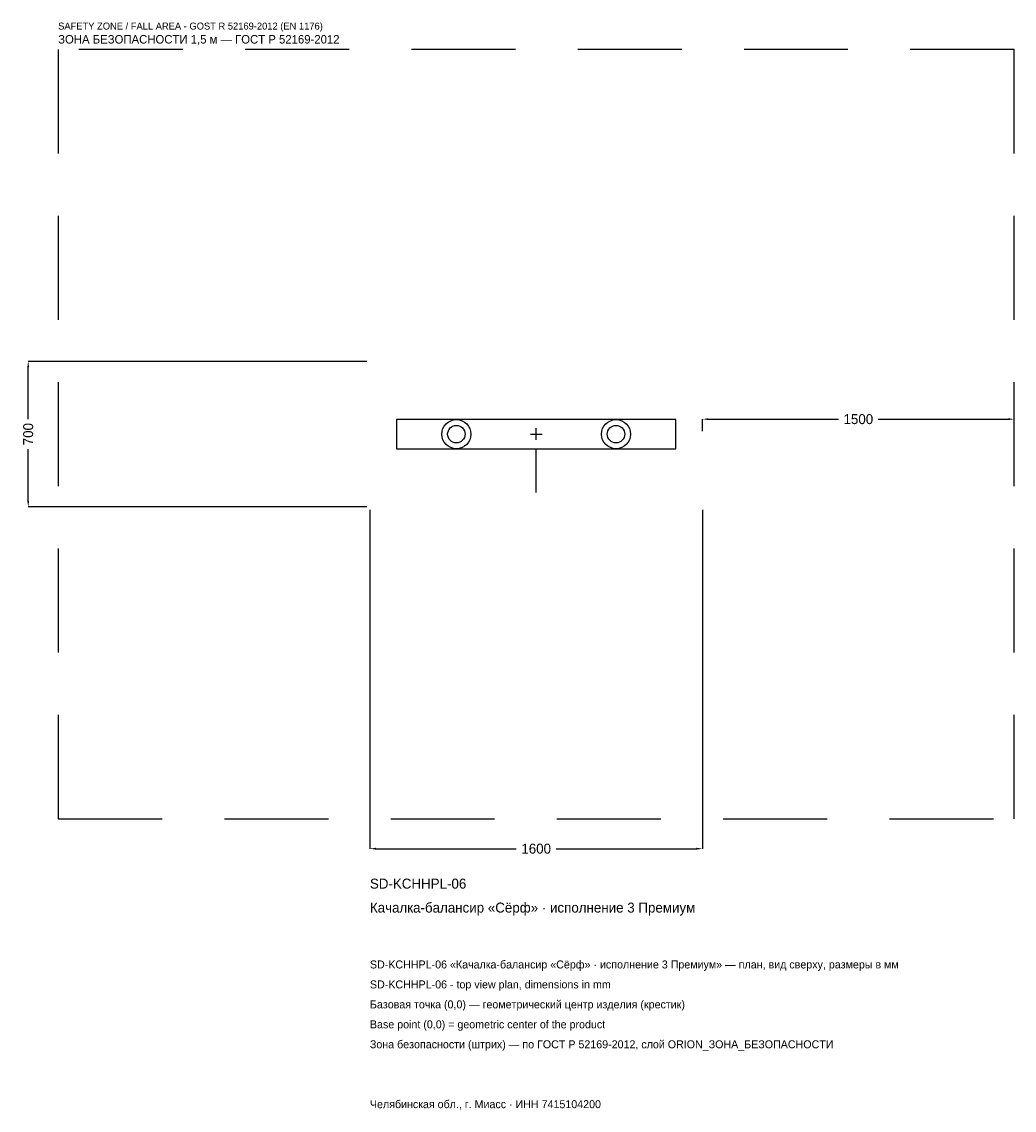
# Model space of a CAD drawing. Header units: metres. Extents: x -2475 to 2300, y -3252 to 1983.
import ezdxf

# ---------------------------------------------------------------- set-up
doc = ezdxf.new("R2010")
doc.units = ezdxf.units.M
doc.linetypes.add('DASHED', pattern=[800, 500, -300])
for name, color, linetype in [('ORION_ДАННЫЕ', 3, 'Continuous'), ('ORION_ЗОНА_БЕЗОПАСНОСТИ', 1, 'Continuous'), ('ORION_КОНТУР', 7, 'Continuous'), ('ORION_РАЗМЕРЫ', 8, 'Continuous')]:
    doc.layers.add(name, color=color, linetype=linetype)
doc.dimstyles.new('ORION', dxfattribs={"dimtxt": 48, "dimasz": 28.8, "dimexe": 1.25, "dimexo": 14.4, "dimtad": 1, "dimdec": 0, "dimcen": 2.5, "dimazin": 3, "dimtfac": 1, "dimtmove": 0, "dimatfit": 3, "dimarcsym": 0})

# ---------------------------------------------------------------- blocks, each defined once
blk = doc.blocks.new('_CLOSEDFILLED')
at = {"color": 0, "linetype": 'BYBLOCK'}
blk.add_solid([(-1, 0.16), (0, 0), (-1, -0.16)], dxfattribs=at)
blk = doc.blocks.new('*D1')
for p, q in [((-800, -364.4), (-800, -1994)), ((800, -364.4), (800, -1994)), ((-771.2, -1994), (-96, -1994)), ((96, -1994), (771.2, -1994))]:
    blk.add_line(p, q)
at = {"layer": 'Defpoints'}
for p in [(-800, -350), (800, -350), (-800, -1994)]:
    blk.add_point(p, dxfattribs=at)
at = {"layer": 'ORION_РАЗМЕРЫ', "xscale": 28.799999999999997, "yscale": 28.799999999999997, "rotation": 180}
blk.add_blockref('_CLOSEDFILLED', (-800, -1994), dxfattribs=at)
at = {"layer": 'ORION_РАЗМЕРЫ', "xscale": 28.799999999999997, "yscale": 28.799999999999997}
blk.add_blockref('_CLOSEDFILLED', (800, -1994), dxfattribs=at)
at = {"layer": 'ORION_РАЗМЕРЫ', "insert": (0, -1994), "char_height": 48, "attachment_point": 5}
blk.add_mtext('1600', dxfattribs=at)
blk = doc.blocks.new('*D2')
for p, q in [((-814.4, 350), (-2444, 350)), ((-2444, 72), (-2444, 321.2)), ((-2444, -321.2), (-2444, -72)), ((-814.4, -350), (-2444, -350))]:
    blk.add_line(p, q)
at = {"layer": 'Defpoints'}
for p in [(-800, 350), (-2444, -350), (-800, -350)]:
    blk.add_point(p, dxfattribs=at)
at = {"layer": 'ORION_РАЗМЕРЫ', "xscale": 28.799999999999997, "yscale": 28.799999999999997}
for p, rotation in [((-2444, 350), 90), ((-2444, -350), 270)]:
    blk.add_blockref('_CLOSEDFILLED', p, dxfattribs=dict(at, rotation=rotation))
at = {"layer": 'ORION_РАЗМЕРЫ', "insert": (-2444, 0), "char_height": 48, "attachment_point": 5, "rotation": 90}
blk.add_mtext('700', dxfattribs=at)
blk = doc.blocks.new('*D3')
for p, q in [((800, 14.4), (800, 72)), ((828.8, 72), (1454, 72)), ((1646, 72), (2271.2, 72)), ((2300, 14.4), (2300, 72))]:
    blk.add_line(p, q)
at = {"layer": 'Defpoints'}
for p in [(800, 72), (800, 0), (2300, 0)]:
    blk.add_point(p, dxfattribs=at)
at = {"layer": 'ORION_РАЗМЕРЫ', "xscale": 28.799999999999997, "yscale": 28.799999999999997, "rotation": 180}
blk.add_blockref('_CLOSEDFILLED', (800, 72), dxfattribs=at)
at = {"layer": 'ORION_РАЗМЕРЫ', "xscale": 28.799999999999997, "yscale": 28.799999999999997}
blk.add_blockref('_CLOSEDFILLED', (2300, 72), dxfattribs=at)
at = {"layer": 'ORION_РАЗМЕРЫ', "insert": (1550, 72), "char_height": 48, "attachment_point": 5}
blk.add_mtext('1500', dxfattribs=at)
blk = doc.blocks.new('ОРИОН SD-KCHHPL-06 Качалка-балансир Сёрф · исполнение 3 Премиум')
at = {"layer": 'ORION_ЗОНА_БЕЗОПАСНОСТИ', "linetype": 'DASHED'}
blk.add_lwpolyline([(-2300, -1850), (2300, -1850), (2300, 1850), (-2300, 1850)], close=True, dxfattribs=at)
at = {"layer": 'ORION_КОНТУР'}
blk.add_line((0, -280), (0, -70), dxfattribs=at)
blk.add_lwpolyline([(-672, -70), (672, -70), (672, 70), (-672, 70)], close=True, dxfattribs=at)
for centre, radius in [((-384, 0), 70), ((384, 0), 70), ((-384, 0), 42), ((384, 0), 42)]:
    blk.add_circle(centre, radius, dxfattribs=at)
at = {"layer": 'ORION_РАЗМЕРЫ'}
for p, q in [((-28, 0), (28, 0)), ((0, -28), (0, 28))]:
    blk.add_line(p, q, dxfattribs=at)
at = {"layer": 'ORION_ДАННЫЕ'}
for tag, p in [('АРТИКУЛ', (-800, -2186)), ('НАИМЕНОВАНИЕ', (-800, -2301.2))]:
    blk.add_attdef(tag, p, '', height=48, dxfattribs=at)
at = {"layer": 'ORION_ДАННЫЕ', "flags": 1}
for tag, p in [('ПРОИЗВОДИТЕЛЬ', (-800, -2416.4)), ('ТЕЛЕФОН', (-800, -2531.6)), ('САЙТ', (-800, -2762)), ('АДРЕС', (-800, -2877.2)), ('РЕКВИЗИТЫ', (-800, -2992.4)), ('ГАБАРИТЫ', (-800, -3107.6)), ('ЗОНА_БЕЗОПАСНОСТИ', (-800, -3222.8))]:
    blk.add_attdef(tag, p, '', height=48, dxfattribs=at)
at = {"layer": 'ORION_ЗОНА_БЕЗОПАСНОСТИ', "color": 1}
for s, height, p in [('SAFETY ZONE / FALL AREA - GOST R 52169-2012 (EN 1176)', 33.6, (-2300, 1946)), ('ЗОНА БЕЗОПАСНОСТИ 1,5 м — ГОСТ Р 52169-2012', 40.8, (-2300, 1878.8))]:
    blk.add_text(s, height=height, dxfattribs=at).set_placement(p)
at = {"layer": 'ORION_РАЗМЕРЫ'}
dim = blk.add_linear_dim(base=(-2444, -350), p1=(-800, -350), p2=(-800, 350), angle=90, dimstyle='ORION', dxfattribs=at)
dim.commit()
dim.dimension.update_dxf_attribs({"geometry": '*D2', "text_midpoint": (-2444, 0)})
for base, p1, p2, picture, middle in [((800, 72), (800, 0), (2300, 0), '*D3', (1550, 72)), ((-800, -1994), (-800, -350), (800, -350), '*D1', (0, -1994))]:
    dim = blk.add_linear_dim(base=base, p1=p1, p2=p2, dimstyle='ORION', dxfattribs=at)
    dim.commit()
    dim.dimension.update_dxf_attribs({"geometry": picture, "text_midpoint": middle})

msp = doc.modelspace()

# ---------------------------------------------------------------- block references
msp.add_blockref('ОРИОН SD-KCHHPL-06 Качалка-балансир Сёрф · исполнение 3 Премиум', (0, 0)).add_auto_attribs({'АРТИКУЛ': 'SD-KCHHPL-06', 'НАИМЕНОВАНИЕ': 'Качалка-балансир «Сёрф» · исполнение 3 Премиум'})

# ---------------------------------------------------------------- texts
at = {"layer": 'ORION_ДАННЫЕ', "color": 3}
for s, p in [('SD-KCHHPL-06 «Качалка-балансир «Сёрф» · исполнение 3 Премиум» — план, вид сверху, размеры в мм', (-800, -2570)), ('SD-KCHHPL-06 - top view plan, dimensions in mm', (-800, -2666)), ('Челябинская обл., г. Миасс · ИНН 7415104200', (-800, -3242))]:
    msp.add_text(s, height=38.4, dxfattribs=at).set_placement(p)
at = {"layer": 'ORION_ДАННЫЕ', "color": 7}
for s, p in [('Базовая точка (0,0) — геометрический центр изделия (крестик)', (-800, -2762)), ('Base point (0,0) = geometric center of the product', (-800, -2858))]:
    msp.add_text(s, height=38.4, dxfattribs=at).set_placement(p)
at = {"layer": 'ORION_ДАННЫЕ', "color": 1}
msp.add_text('Зона безопасности (штрих) — по ГОСТ Р 52169-2012, слой ORION_ЗОНА_БЕЗОПАСНОСТИ', height=38.4, dxfattribs=at).set_placement((-800, -2954))

doc.saveas('drawing.dxf')
